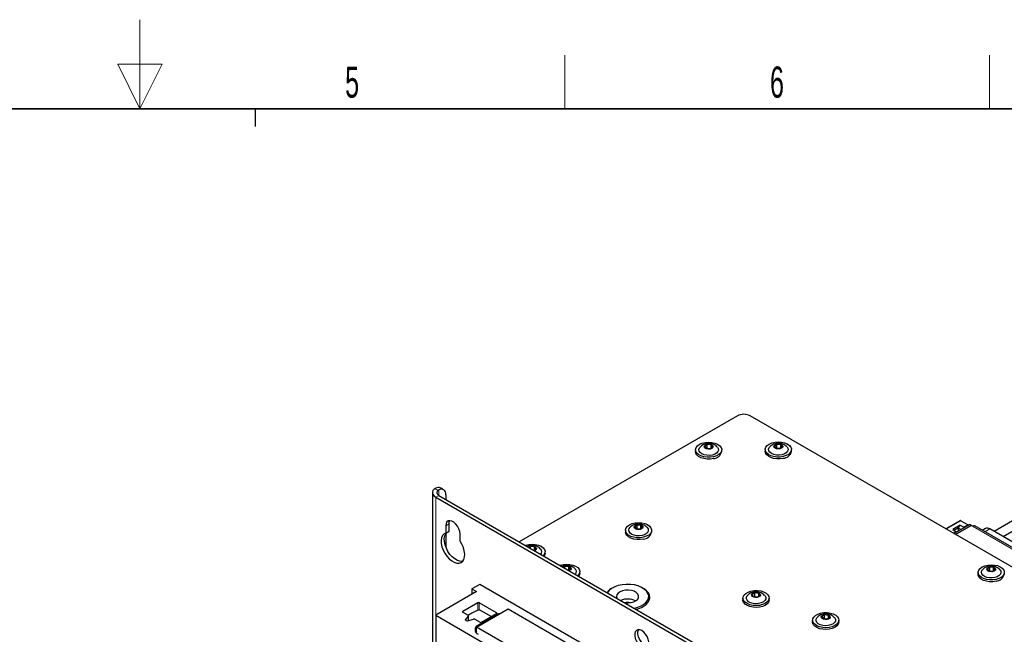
# Paper-space layout 'Blatt4' of a CAD drawing. Header units: millimetres. Extents: x 5 to 418, y 2 to 292.
# Tile 62 of 65: x 203 to 314, y 223 to 292. Entities that reach past the tile are written whole.
import ezdxf

# ---------------------------------------------------------------- set-up
doc = ezdxf.new("R2010")
doc.units = ezdxf.units.MM
doc.layers.add('SLD-0', color=7, linetype='Continuous')
doc.styles.add('SLDTEXTSTYLE1', font='TXT', dxfattribs={"width": 0.605})

psp = doc.layouts.new('Blatt4')

# ---------------------------------------------------------------- linework, layer by layer
at = {"color": 7, "linetype": 'Continuous', "lineweight": 25}
for p, q in [((284.16, 247.98), (259.64, 233.83)), ((342.5, 215.12), (285.58, 247.98)), ((280.77, 244.75), (280.5, 244.56)), ((281.19, 244.72), (280.77, 244.75)), ((280.77, 244.35), (280.77, 244.75)), ((281.36, 244.49), (281.19, 244.72)), ((281.19, 244.37), (281.19, 244.72)), ((288.6, 244.78), (288.33, 244.59)), ((288.33, 244.59), (288.49, 244.36)), ((289.03, 244.75), (288.6, 244.78)), ((288.6, 244.38), (288.6, 244.78)), ((289.19, 244.52), (289.03, 244.75)), ((289.03, 244.4), (289.03, 244.75)), ((279.45, 244.17), (279.45, 243.97)), ((280.5, 244.56), (280.66, 244.32)), ((280.66, 244.32), (281.09, 244.29)), ((280.73, 244.32), (280.77, 244.35)), ((280.77, 244.35), (281.12, 244.32)), ((280.77, 244.35), (280.77, 244.32)), ((281.09, 244.29), (281.36, 244.49)), ((282.4, 243.97), (282.4, 244.17)), ((287.28, 244.2), (287.28, 244)), ((288.49, 244.36), (288.92, 244.32)), ((288.56, 244.35), (288.6, 244.38)), ((288.6, 244.38), (288.95, 244.35)), ((288.6, 244.38), (288.61, 244.35)), ((288.92, 244.32), (289.19, 244.52)), ((290.23, 244), (290.23, 244.2)), ((249.87, 239.36), (249.87, 222.31)), ((250.15, 239.81), (250.24, 239.86)), ((250.59, 239.66), (250.51, 239.61)), ((250.59, 239.05), (318.12, 200.07)), ((251.13, 239.68), (250.78, 239.88)), ((251.39, 239.1), (251.39, 238.59)), ((250.24, 238.85), (317.77, 199.86)), ((317.82, 237.78), (313.01, 235)), ((314.01, 234.43), (318.32, 236.91)), ((251.74, 235.02), (251.74, 235.84)), ((309.21, 236.21), (307.59, 235.27)), ((308.47, 234.76), (310.24, 235.79)), ((309.27, 236.2), (310.08, 235.73)), ((310.08, 235.73), (309.6, 235.46)), ((310.08, 235.73), (310.08, 235.69)), ((310.41, 235.68), (310.24, 235.79)), ((251.39, 235.63), (251.39, 234.82)), ((251.39, 234.82), (251.74, 235.02)), ((251.39, 234.76), (251.39, 233.24)), ((252.98, 233.9), (252.98, 234.71)), ((271.57, 235.13), (271.57, 234.93)), ((272.88, 235.71), (272.61, 235.52)), ((272.61, 235.52), (272.78, 235.28)), ((272.78, 235.28), (273.2, 235.25)), ((272.85, 235.28), (272.88, 235.3)), ((273.31, 235.68), (272.88, 235.71)), ((272.88, 235.3), (272.88, 235.71)), ((272.88, 235.3), (273.24, 235.27)), ((272.88, 235.3), (272.89, 235.27)), ((273.2, 235.25), (273.47, 235.44)), ((273.47, 235.44), (273.31, 235.68)), ((273.31, 235.33), (273.31, 235.68)), ((274.52, 234.93), (274.52, 235.13)), ((309.2, 235.69), (308.35, 235.2)), ((308.35, 235.2), (308.75, 234.97)), ((308.75, 234.97), (308.43, 234.79)), ((309, 235.4), (308.5, 235.11)), ((308.65, 234.66), (310.41, 235.68)), ((310.43, 235.67), (308.66, 234.65)), ((308.75, 234.97), (308.75, 234.93)), ((309, 235.4), (309.2, 235.69)), ((309, 235.36), (309, 235.4)), ((309.25, 235.22), (309, 235.36)), ((309, 235.07), (309, 235.36)), ((309.2, 235.69), (309.6, 235.46)), ((309.6, 235.46), (309.6, 235.42)), ((310.41, 235.68), (310.41, 235.66)), ((310.59, 235.58), (310.43, 235.67)), ((344.78, 216.01), (310.84, 235.61)), ((312.03, 235.32), (311.68, 235.12)), ((316.07, 233.24), (312.53, 235.28)), ((260.91, 233.29), (260.76, 233.18)), ((261.34, 233.26), (260.91, 233.29)), ((260.91, 233.09), (260.91, 233.29)), ((261.3, 232.87), (261.5, 233.03)), ((261.5, 233.03), (261.34, 233.26)), ((261.34, 232.91), (261.34, 233.26)), ((262.55, 232.51), (262.55, 232.71)), ((264.77, 231.04), (264.65, 230.94)), ((265.2, 231.02), (264.77, 231.04)), ((264.77, 230.87), (264.77, 231.04)), ((265.19, 230.62), (265.4, 230.8)), ((265.4, 230.8), (265.2, 231.02)), ((265.2, 230.63), (265.2, 231.02)), ((266.44, 230.26), (266.44, 230.47)), ((311.2, 230.4), (311.2, 230.19)), ((312.52, 230.98), (312.25, 230.78)), ((312.25, 230.78), (312.41, 230.55)), ((312.41, 230.55), (312.84, 230.51)), ((312.48, 230.54), (312.52, 230.57)), ((312.94, 230.94), (312.52, 230.98)), ((312.52, 230.57), (312.52, 230.98)), ((312.52, 230.57), (312.87, 230.54)), ((312.52, 230.57), (312.52, 230.54)), ((312.84, 230.51), (313.1, 230.71)), ((313.1, 230.71), (312.94, 230.94)), ((312.94, 230.59), (312.94, 230.94)), ((254.83, 228.23), (250.24, 225.58)), ((255.19, 229.05), (254.3, 228.54)), ((254.3, 228.54), (254.83, 228.23)), ((254.3, 228.54), (254.3, 227.93)), ((312.82, 195.78), (255.19, 229.05)), ((286.13, 228.1), (285.83, 227.92)), ((286.55, 228.03), (286.13, 228.1)), ((286.13, 227.69), (286.13, 228.1)), ((286.67, 227.79), (286.55, 228.03)), ((286.55, 227.73), (286.55, 228.03)), ((254.97, 226.98), (253.29, 226.01)), ((257.09, 225.86), (255.14, 226.98)), ((274.16, 227.11), (274.18, 227.27)), ((274.18, 227.27), (274.18, 227.68)), ((284.77, 227.51), (284.77, 227.31)), ((285.83, 227.92), (285.94, 227.68)), ((285.94, 227.68), (286.36, 227.62)), ((286.08, 227.66), (286.13, 227.69)), ((286.13, 227.69), (286.42, 227.65)), ((286.13, 227.69), (286.14, 227.65)), ((286.36, 227.62), (286.67, 227.79)), ((287.72, 227.31), (287.72, 227.51)), ((253.29, 225.91), (253.88, 225.57)), ((254.83, 224.25), (258.37, 226.29)), ((255.24, 226.16), (255.08, 226.16)), ((255.24, 226.16), (256.51, 225.43)), ((255.41, 224.79), (257.09, 225.76)), ((258.37, 226.29), (306.98, 198.23)), ((250.24, 225.58), (306.81, 192.92)), ((250.24, 225.58), (250.24, 222.11)), ((253.91, 225.49), (253.59, 225.09)), ((253.62, 225.01), (253.67, 224.98)), ((253.81, 224.96), (254.49, 225.15)), ((253.92, 224.99), (253.92, 225.52)), ((254.64, 225.13), (255.23, 224.79)), ((256.96, 225.58), (255.01, 224.46)), ((292.6, 225.03), (292.6, 224.83)), ((293.96, 225.62), (293.66, 225.44)), ((293.66, 225.44), (293.78, 225.2)), ((293.78, 225.2), (294.19, 225.14)), ((293.91, 225.18), (293.96, 225.21)), ((294.38, 225.55), (293.96, 225.62)), ((293.96, 225.21), (293.96, 225.62)), ((293.96, 225.21), (294.25, 225.17)), ((293.96, 225.21), (293.97, 225.17)), ((294.19, 225.14), (294.5, 225.31)), ((294.5, 225.31), (294.38, 225.55)), ((294.38, 225.25), (294.38, 225.55)), ((295.55, 224.83), (295.55, 225.03)), ((254.83, 223.57), (254.83, 224.25)), ((303.45, 196.19), (254.83, 224.25))]:
    psp.add_line(p, q, dxfattribs=at)
at = {"color": 7, "linetype": 'Continuous', "lineweight": 18}
for p, q in [((250.51, 239.61), (250.15, 239.81)), ((250.59, 239.05), (250.24, 238.85)), ((250.59, 239.05), (250.59, 239.66)), ((250.24, 238.85), (250.24, 225.58)), ((251.39, 235.63), (251.74, 235.84)), ((309.27, 236.2), (307.62, 235.25)), ((310.59, 235.58), (344.53, 215.99)), ((312.53, 235.28), (311.97, 234.95)), ((254.97, 226.12), (254.97, 226.98)), ((255.14, 226.98), (255.14, 226.16)), ((253.29, 226.01), (253.29, 225.91)), ((257.09, 225.76), (257.09, 225.86)), ((253.59, 225.09), (253.59, 225.03)), ((253.91, 224.99), (253.91, 225.49)), ((256.96, 225.48), (256.96, 225.58)), ((255.01, 224.36), (255.01, 224.46))]:
    psp.add_line(p, q, dxfattribs=at)
at = {"color": 7, "linetype": 'Continuous', "lineweight": 25, "flags": 128}
for points in [[(281.48, 243.38), (281.12, 243.33), (280.75, 243.33), (280.39, 243.38), (280.06, 243.48), (279.79, 243.63), (279.6, 243.81), (279.48, 244.01), (279.45, 244.22), (279.52, 244.43), (279.68, 244.63), (279.91, 244.79), (280.21, 244.92), (280.55, 245), (280.92, 245.03), (281.29, 245), (281.63, 244.92), (281.93, 244.8), (282.17, 244.63), (282.33, 244.44), (282.4, 244.23), (282.38, 244.02), (282.26, 243.81), (282.07, 243.63), (281.8, 243.49), (281.48, 243.38)], [(281.11, 244.25), (280.92, 244.23), (280.73, 244.26), (280.57, 244.32), (280.46, 244.41), (280.43, 244.52), (280.47, 244.63), (280.58, 244.73), (280.74, 244.79), (280.93, 244.81), (281.12, 244.79), (281.28, 244.72), (281.39, 244.63), (281.43, 244.52), (281.39, 244.41), (281.28, 244.31), (281.11, 244.25)], [(289.31, 243.41), (288.95, 243.36), (288.58, 243.36), (288.22, 243.41), (287.9, 243.51), (287.63, 243.66), (287.43, 243.84), (287.31, 244.04), (287.29, 244.25), (287.35, 244.46), (287.51, 244.66), (287.74, 244.82), (288.04, 244.95), (288.39, 245.03), (288.75, 245.06), (289.12, 245.03), (289.46, 244.95), (289.76, 244.83), (290, 244.66), (290.16, 244.47), (290.23, 244.26), (290.21, 244.05), (290.1, 243.85), (289.9, 243.66), (289.63, 243.52), (289.31, 243.41)], [(288.94, 244.28), (288.75, 244.26), (288.56, 244.29), (288.4, 244.35), (288.29, 244.44), (288.26, 244.56), (288.3, 244.67), (288.41, 244.76), (288.57, 244.82), (288.76, 244.84), (288.95, 244.82), (289.12, 244.75), (289.22, 244.66), (289.26, 244.55), (289.22, 244.44), (289.11, 244.35), (288.94, 244.28)], [(281.48, 243.18), (281.12, 243.13), (280.75, 243.12), (280.39, 243.18), (280.06, 243.28), (279.79, 243.42), (279.6, 243.6), (279.48, 243.81), (279.45, 243.97)], [(281.34, 243.58), (281.03, 243.54), (280.72, 243.55), (280.42, 243.61), (280.17, 243.71), (279.97, 243.86), (279.86, 244.02), (279.83, 244.2), (279.89, 244.38), (279.95, 244.47)], [(281.9, 244.47), (282, 244.32), (282.03, 244.14), (281.97, 243.97), (281.82, 243.81), (281.61, 243.68), (281.34, 243.58)], [(289.31, 243.21), (288.95, 243.16), (288.58, 243.16), (288.22, 243.21), (287.9, 243.31), (287.63, 243.46), (287.43, 243.63), (287.31, 243.84), (287.28, 244)], [(289.17, 243.62), (288.86, 243.57), (288.55, 243.58), (288.25, 243.64), (288, 243.75), (287.81, 243.89), (287.69, 244.05), (287.66, 244.23), (287.72, 244.41), (287.79, 244.5)], [(289.73, 244.5), (289.83, 244.35), (289.86, 244.17), (289.8, 244), (289.65, 243.84), (289.44, 243.71), (289.17, 243.62)], [(250.15, 239.81), (250.03, 239.71), (249.93, 239.58), (249.88, 239.45), (249.87, 239.32), (249.91, 239.19), (249.98, 239.07), (250.09, 238.95), (250.24, 238.85)], [(250.51, 239.61), (250.44, 239.54), (250.4, 239.47), (250.38, 239.4), (250.38, 239.32), (250.4, 239.25), (250.44, 239.18), (250.51, 239.11), (250.59, 239.05)], [(251.39, 239.1), (251.37, 239.28), (251.33, 239.44), (251.26, 239.56), (251.16, 239.66), (251.04, 239.71), (250.9, 239.73), (250.75, 239.72), (250.59, 239.66)], [(252.98, 234.71), (252.95, 234.99), (252.85, 235.28), (252.7, 235.57), (252.51, 235.82), (252.3, 236.02), (252.07, 236.15), (251.85, 236.2), (251.66, 236.17), (251.51, 236.06), (251.42, 235.87), (251.39, 235.63)], [(251.74, 235.84), (251.77, 236.08), (251.83, 236.2)], [(273.59, 234.34), (273.23, 234.29), (272.86, 234.29), (272.51, 234.34), (272.18, 234.44), (271.91, 234.59), (271.71, 234.77), (271.6, 234.97), (271.57, 235.18), (271.64, 235.39), (271.79, 235.59), (272.03, 235.75), (272.33, 235.88), (272.67, 235.96), (273.04, 235.98), (273.4, 235.96), (273.75, 235.88), (274.05, 235.76), (274.28, 235.59), (274.44, 235.4), (274.51, 235.19), (274.49, 234.98), (274.38, 234.77), (274.18, 234.59), (273.91, 234.45), (273.59, 234.34)], [(273.23, 235.21), (273.04, 235.19), (272.85, 235.21), (272.69, 235.28), (272.58, 235.37), (272.54, 235.48), (272.58, 235.59), (272.69, 235.69), (272.86, 235.75), (273.05, 235.77), (273.24, 235.74), (273.4, 235.68), (273.51, 235.59), (273.54, 235.48), (273.5, 235.37), (273.39, 235.27), (273.23, 235.21)], [(251.39, 234.82), (251.18, 234.71), (251.02, 234.53), (250.91, 234.29), (250.86, 233.99), (250.87, 233.65), (250.95, 233.28), (251.08, 232.91), (251.27, 232.55), (251.5, 232.22), (251.76, 231.93), (252.04, 231.69), (252.33, 231.53), (252.61, 231.44), (252.87, 231.43), (253.1, 231.5), (253.28, 231.64), (253.42, 231.86), (253.49, 232.13), (253.51, 232.46), (253.46, 232.81), (253.35, 233.18), (253.19, 233.55), (252.98, 233.9)], [(253.28, 231.64), (253.22, 231.63), (252.96, 231.64), (252.68, 231.73), (252.39, 231.9), (252.11, 232.13), (251.85, 232.42), (251.62, 232.75), (251.44, 233.12), (251.3, 233.49), (251.23, 233.85), (251.21, 234.19), (251.26, 234.49), (251.37, 234.74), (251.48, 234.87)], [(273.59, 234.14), (273.23, 234.08), (272.86, 234.08), (272.51, 234.14), (272.18, 234.24), (271.91, 234.38), (271.71, 234.56), (271.6, 234.77), (271.57, 234.93)], [(273.45, 234.54), (273.15, 234.5), (272.83, 234.51), (272.54, 234.57), (272.28, 234.67), (272.09, 234.81), (271.97, 234.98), (271.94, 235.16), (272, 235.34), (272.07, 235.43)], [(274.01, 235.43), (274.11, 235.28), (274.14, 235.1), (274.08, 234.93), (273.94, 234.76), (273.72, 234.63), (273.45, 234.54)], [(260.31, 233.44), (260.36, 233.46), (260.7, 233.54), (261.07, 233.57), (261.44, 233.54), (261.78, 233.46), (262.08, 233.34), (262.32, 233.17), (262.48, 232.98), (262.55, 232.77), (262.52, 232.56), (262.41, 232.35), (262.34, 232.27)], [(260.67, 233.23), (260.73, 233.27), (260.89, 233.33), (261.08, 233.35), (261.27, 233.33), (261.43, 233.26), (261.54, 233.17), (261.57, 233.06), (261.53, 232.95), (261.42, 232.85), (261.37, 232.83)], [(262.55, 232.51), (262.52, 232.35), (262.45, 232.21)], [(264.2, 231.2), (264.25, 231.21), (264.59, 231.29), (264.96, 231.32), (265.32, 231.29), (265.67, 231.22), (265.97, 231.09), (266.21, 230.93), (266.36, 230.74), (266.44, 230.53), (266.41, 230.31), (266.3, 230.11), (266.23, 230.03)], [(264.56, 230.99), (264.63, 231.03), (264.8, 231.09), (264.99, 231.1), (265.18, 231.08), (265.34, 231.01), (265.44, 230.91), (265.46, 230.8), (265.41, 230.69), (265.3, 230.6), (265.26, 230.58)], [(266.44, 230.26), (266.41, 230.11), (266.34, 229.96)], [(313.22, 229.61), (312.87, 229.55), (312.5, 229.55), (312.14, 229.6), (311.81, 229.71), (311.54, 229.85), (311.34, 230.03), (311.23, 230.23), (311.2, 230.45), (311.27, 230.66), (311.43, 230.85), (311.66, 231.02), (311.96, 231.14), (312.3, 231.22), (312.67, 231.25), (313.04, 231.22), (313.38, 231.15), (313.68, 231.02), (313.92, 230.86), (314.08, 230.66), (314.15, 230.45), (314.13, 230.24), (314.01, 230.04), (313.82, 229.86), (313.55, 229.71), (313.22, 229.61)], [(313.22, 229.4), (312.87, 229.35), (312.5, 229.35), (312.14, 229.4), (311.81, 229.5), (311.54, 229.65), (311.34, 229.83), (311.23, 230.03), (311.2, 230.19)], [(313.09, 229.81), (312.78, 229.77), (312.47, 229.77), (312.17, 229.83), (311.92, 229.94), (311.72, 230.08), (311.61, 230.25), (311.58, 230.43), (311.64, 230.6), (311.7, 230.69)], [(312.86, 230.48), (312.67, 230.46), (312.48, 230.48), (312.32, 230.54), (312.21, 230.64), (312.18, 230.75), (312.22, 230.86), (312.33, 230.95), (312.49, 231.01), (312.68, 231.03), (312.87, 231.01), (313.03, 230.95), (313.14, 230.85), (313.18, 230.74), (313.14, 230.63), (313.03, 230.54), (312.86, 230.48)], [(313.65, 230.7), (313.75, 230.55), (313.77, 230.37), (313.72, 230.19), (313.57, 230.03), (313.36, 229.9), (313.09, 229.81)], [(272.54, 226.38), (272.86, 226.45), (273.25, 226.6), (273.59, 226.78), (273.86, 227), (274.05, 227.24), (274.16, 227.5), (274.18, 227.77), (274.1, 228.04), (273.94, 228.29), (273.69, 228.52), (273.37, 228.71), (272.99, 228.87), (272.57, 228.98), (272.12, 229.04), (271.65, 229.05), (271.19, 229.01), (270.75, 228.91), (270.36, 228.77), (270.02, 228.59), (269.75, 228.37), (269.56, 228.12), (269.55, 228.11)], [(271.5, 226.98), (271.54, 226.98), (271.88, 226.96), (272.21, 227), (272.51, 227.09), (272.77, 227.22), (272.95, 227.39), (273.04, 227.58), (273.05, 227.77), (272.96, 227.96), (272.78, 228.13), (272.54, 228.27), (272.24, 228.36), (271.9, 228.4), (271.56, 228.39), (271.24, 228.33), (270.96, 228.22), (270.74, 228.06), (270.61, 227.89), (270.56, 227.69), (270.6, 227.5), (270.6, 227.5)], [(273.57, 226.56), (273.88, 226.77), (274.1, 227.01), (274.25, 227.27), (274.3, 227.55), (274.27, 227.82), (274.15, 228.09), (273.94, 228.33), (273.66, 228.55), (273.53, 228.63)], [(286.64, 226.69), (286.27, 226.66), (285.91, 226.68), (285.56, 226.76), (285.26, 226.88), (285.02, 227.04), (284.85, 227.23), (284.78, 227.44), (284.79, 227.65), (284.9, 227.86), (285.1, 228.04), (285.36, 228.19), (285.68, 228.3), (286.04, 228.35), (286.41, 228.36), (286.77, 228.31), (287.09, 228.21), (287.37, 228.06), (287.57, 227.89), (287.69, 227.68), (287.72, 227.47), (287.66, 227.26), (287.51, 227.07), (287.28, 226.9), (286.98, 226.77), (286.64, 226.69)], [(286.38, 227.58), (286.19, 227.57), (286, 227.61), (285.85, 227.68), (285.77, 227.78), (285.75, 227.89), (285.81, 228), (285.94, 228.08), (286.12, 228.13), (286.31, 228.14), (286.49, 228.11), (286.64, 228.03), (286.73, 227.93), (286.74, 227.82), (286.68, 227.71), (286.56, 227.63), (286.38, 227.58)], [(274.18, 227.73), (274.27, 227.51), (274.29, 227.43)], [(286.64, 226.48), (286.27, 226.45), (285.91, 226.48), (285.56, 226.55), (285.26, 226.67), (285.02, 226.84), (284.85, 227.03), (284.78, 227.24), (284.77, 227.31)], [(286.54, 226.9), (286.23, 226.87), (285.92, 226.9), (285.64, 226.98), (285.4, 227.1), (285.24, 227.26), (285.16, 227.43), (285.16, 227.61), (285.26, 227.78), (285.28, 227.81)], [(287.22, 227.81), (287.26, 227.76), (287.34, 227.59), (287.33, 227.41), (287.24, 227.24), (287.07, 227.09), (286.83, 226.97), (286.54, 226.9)], [(287.72, 227.31), (287.72, 227.27), (287.66, 227.06), (287.51, 226.86), (287.28, 226.69), (286.98, 226.57), (286.64, 226.48)], [(294.47, 224.21), (294.11, 224.18), (293.74, 224.2), (293.39, 224.28), (293.09, 224.4), (292.85, 224.56), (292.68, 224.75), (292.61, 224.96), (292.63, 225.17), (292.73, 225.38), (292.93, 225.56), (293.19, 225.71), (293.51, 225.82), (293.87, 225.87), (294.24, 225.88), (294.6, 225.83), (294.92, 225.73), (295.2, 225.58), (295.4, 225.41), (295.52, 225.2), (295.55, 224.99), (295.49, 224.78), (295.34, 224.59), (295.11, 224.42), (294.81, 224.29), (294.47, 224.21)], [(253.62, 225.01), (253.6, 225.02), (253.59, 225.03), (253.59, 225.04), (253.58, 225.05), (253.58, 225.06), (253.58, 225.07), (253.58, 225.08), (253.59, 225.09)], [(253.91, 225.49), (253.92, 225.5), (253.92, 225.51), (253.92, 225.52), (253.92, 225.53), (253.91, 225.54), (253.91, 225.55), (253.9, 225.56), (253.88, 225.57)], [(294.47, 224), (294.11, 223.97), (293.74, 224), (293.39, 224.07), (293.09, 224.19), (292.85, 224.36), (292.68, 224.55), (292.61, 224.76), (292.6, 224.83)], [(294.37, 224.42), (294.06, 224.39), (293.75, 224.42), (293.47, 224.5), (293.24, 224.62), (293.07, 224.78), (292.99, 224.95), (292.99, 225.13), (293.09, 225.3), (293.11, 225.33)], [(294.21, 225.1), (294.02, 225.09), (293.83, 225.13), (293.68, 225.2), (293.6, 225.3), (293.58, 225.41), (293.64, 225.52), (293.77, 225.6), (293.95, 225.65), (294.14, 225.66), (294.33, 225.63), (294.47, 225.55), (294.56, 225.45), (294.58, 225.34), (294.51, 225.23), (294.39, 225.15), (294.21, 225.1)], [(295.05, 225.33), (295.09, 225.28), (295.17, 225.11), (295.17, 224.93), (295.07, 224.76), (294.9, 224.61), (294.66, 224.49), (294.37, 224.42)], [(295.55, 224.83), (295.55, 224.79), (295.49, 224.58), (295.34, 224.38), (295.11, 224.22), (294.81, 224.09), (294.47, 224)], [(254.83, 223.92), (254.74, 223.82), (254.7, 223.74)], [(273.4, 222.01), (273.62, 221.92), (273.83, 221.91), (274, 221.98), (274.12, 222.13), (274.18, 222.34), (274.18, 222.6), (274.12, 222.89), (274, 223.18), (273.83, 223.45), (273.62, 223.68), (273.4, 223.85), (273.17, 223.94), (272.97, 223.95), (272.8, 223.88), (272.67, 223.73), (272.61, 223.51), (272.61, 223.25), (272.67, 222.96), (272.8, 222.67), (272.97, 222.4), (273.17, 222.18), (273.4, 222.01)], [(274.11, 222.1), (273.97, 222.12), (273.75, 222.21), (273.53, 222.38), (273.32, 222.61), (273.15, 222.88), (273.03, 223.17), (272.96, 223.46), (272.96, 223.72), (273.03, 223.93), (273.04, 223.95)]]:
    psp.add_lwpolyline(points, dxfattribs=at)
at = {"color": 7, "linetype": 'Continuous', "lineweight": 25}
for centre, radius, start, end in [((284.87, 246.62), 1.54, 62.6097, 117.3903), ((281.4, 244.2), 1.02, 273.9758, 346.9699), ((289.24, 244.23), 1.02, 273.9758, 346.9699), ((250.52, 239.36), 0.575, 63.8888, 119.5221), ((309.23, 236.15), 0.0629, 54.3824, 114.3071), ((273.52, 235.16), 1.02, 273.9758, 346.9699), ((310.74, 235.38), 0.251, 65.6929, 125.6176), ((312.24, 234.87), 0.503, 54.3824, 114.3071), ((261.76, 232.71), 0.415, 316.9359, 46.1946), ((265.65, 230.47), 0.415, 316.9693, 46.5851), ((313.15, 230.42), 1.02, 273.9758, 346.9699), ((270.89, 227.08), 1.75, 117.3614, 142.5554), ((255.06, 226.81), 0.192, 62.6097, 117.3903), ((271.8, 225.48), 1.92, 62.3846, 112.9374), ((271.81, 225.21), 1.8, 80.1126, 99.8415), ((253.31, 225.96), 0.0546, 110.7834, 249.2166), ((257.08, 220.76), 5.76, 110.3451, 123.5998), ((257.07, 225.81), 0.0546, 290.7834, 69.2166), ((272.05, 229.31), 3.14, 283.2876, 299.0382), ((253.76, 225.15), 0.195, 242.8968, 285.4788), ((254.55, 224.96), 0.195, 62.8968, 105.4788), ((255.32, 224.96), 0.192, 242.6097, 297.3903), ((257.73, 224.17), 1.61, 100.8963, 118.8968), ((255.21, 223.95), 0.546, 110.7834, 249.2166)]:
    psp.add_arc(centre, radius, start, end, dxfattribs=at)
for points, knots in [([(281.89, 244.48), (281.88, 244.49), (281.81, 244.57), (281.66, 244.68), (281.42, 244.8), (281.15, 244.87), (280.84, 244.89), (280.53, 244.84), (280.26, 244.72), (280.06, 244.59), (279.98, 244.49), (279.96, 244.47)], [0, 0, 0, 0, 0.025909, 0.143296, 0.26363, 0.391856, 0.531767, 0.685712, 0.821947, 0.951657, 1, 1, 1, 1]), ([(289.72, 244.51), (289.71, 244.52), (289.64, 244.6), (289.49, 244.71), (289.25, 244.83), (288.98, 244.9), (288.67, 244.92), (288.36, 244.87), (288.09, 244.75), (287.9, 244.62), (287.81, 244.52), (287.79, 244.5)], [0, 0, 0, 0, 0.025909, 0.143296, 0.26363, 0.391856, 0.531767, 0.685712, 0.821947, 0.951657, 1, 1, 1, 1]), ([(274, 235.44), (273.99, 235.45), (273.93, 235.53), (273.77, 235.64), (273.54, 235.76), (273.26, 235.83), (272.96, 235.85), (272.65, 235.8), (272.37, 235.68), (272.18, 235.55), (272.1, 235.45), (272.08, 235.43)], [0, 0, 0, 0, 0.025909, 0.143296, 0.26363, 0.391856, 0.531767, 0.685712, 0.821947, 0.951657, 1, 1, 1, 1]), ([(262.04, 233.02), (262.02, 233.03), (261.96, 233.11), (261.8, 233.22), (261.57, 233.34), (261.3, 233.41), (260.99, 233.43), (260.73, 233.39), (260.59, 233.33), (260.54, 233.31)], [0, 0, 0, 0, 0.034494, 0.190781, 0.350992, 0.52171, 0.707985, 0.912944, 1, 1, 1, 1]), ([(265.92, 230.78), (265.87, 230.83), (265.75, 230.94), (265.53, 231.07), (265.27, 231.15), (264.97, 231.18), (264.68, 231.16), (264.5, 231.09), (264.43, 231.06)], [0, 0, 0, 0, 0.1426386, 0.3014925, 0.4690176, 0.6510253, 0.8504713, 1, 1, 1, 1]), ([(313.64, 230.7), (313.63, 230.71), (313.56, 230.8), (313.4, 230.91), (313.17, 231.02), (312.9, 231.1), (312.59, 231.11), (312.28, 231.06), (312, 230.94), (311.81, 230.82), (311.73, 230.72), (311.71, 230.69)], [0, 0, 0, 0, 0.025909, 0.143296, 0.26363, 0.391856, 0.531767, 0.685712, 0.821947, 0.951657, 1, 1, 1, 1]), ([(287.21, 227.81), (287.16, 227.87), (287.04, 227.98), (286.82, 228.1), (286.57, 228.19), (286.27, 228.23), (285.96, 228.2), (285.67, 228.1), (285.44, 227.97), (285.33, 227.86), (285.29, 227.81)], [0, 0, 0, 0, 0.104443, 0.22358, 0.348973, 0.485072, 0.634143, 0.773606, 0.905684, 1, 1, 1, 1]), ([(295.04, 225.33), (294.99, 225.39), (294.88, 225.5), (294.66, 225.62), (294.4, 225.71), (294.1, 225.75), (293.79, 225.72), (293.51, 225.62), (293.28, 225.49), (293.16, 225.38), (293.12, 225.33)], [0, 0, 0, 0, 0.104443, 0.22358, 0.348973, 0.485072, 0.634143, 0.773606, 0.905684, 1, 1, 1, 1])]:
    psp.add_open_spline(points, degree=3, knots=knots, dxfattribs=at)
at = {"layer": 'SLD-0', "lineweight": 18}
for p, q in [((217, 292.5), (217, 282.5)), ((264.75, 282.5), (264.75, 288.5)), ((312.5, 282.5), (312.5, 288.5)), ((219.5, 287.5), (214.5, 287.5)), ((214.5, 287.5), (217, 282.5)), ((217, 282.5), (219.5, 287.5))]:
    psp.add_line(p, q, dxfattribs=at)
at = {"layer": 'SLD-0', "lineweight": 35}
psp.add_line((408, 282.5), (26, 282.5), dxfattribs=at)
at = {"layer": 'SLD-0'}
psp.add_line((230, 280.5), (230, 282.5), dxfattribs=at)
psp.add_line((230, 280.5), (230, 282.5), dxfattribs=at)

# ---------------------------------------------------------------- texts
at = {"layer": 'SLD-0', "char_height": 3.5, "attachment_point": 2, "style": 'SLDTEXTSTYLE1'}
for s, insert in [('5', (240.85, 287.24)), ('6', (288.6, 287.24))]:
    psp.add_mtext(s, dxfattribs=dict(at, insert=insert))

doc.saveas('drawing.dxf')
